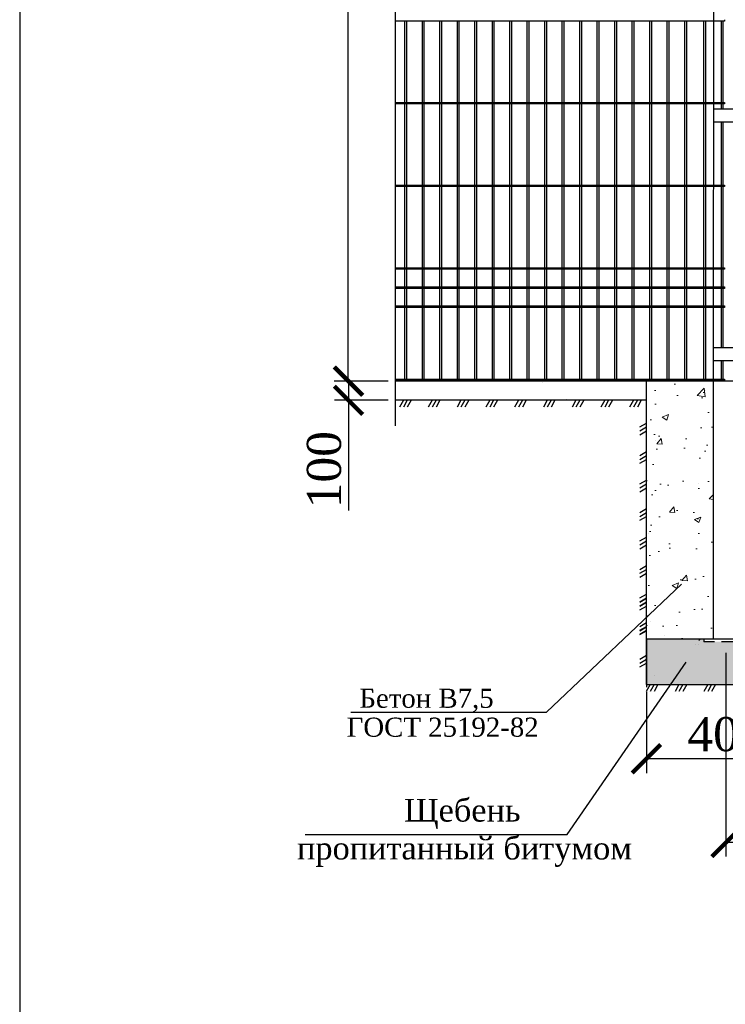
# Model space of a CAD drawing. Header units: inches. Extents: x 6778 to 7415, y 45 to 1090.
# Tile 2 of 41: x 6888 to 6950, y 224 to 311. Entities that reach past the tile are written whole.
import ezdxf
from ezdxf.enums import TextEntityAlignment as Align

# ---------------------------------------------------------------- set-up
doc = ezdxf.new("R2010")
doc.units = ezdxf.units.IN
doc.header["$MEASUREMENT"] = 0
doc.linetypes.add('ACAD_ISO02W100', pattern=[15, 12, -3])
doc.linetypes.add('K5LT_BASIC', pattern=[0])
doc.layers.add('.', color=7, linetype='Continuous', lineweight=15)
doc.layers.add('Водопровод 2', color=7, linetype='Continuous')
doc.layers.add('Системный слой VIEW1', color=7, linetype='Continuous')
doc.styles.add('GOST', font='gost.shx', dxfattribs={"oblique": 15})
doc.styles.add('TIEMS', font='times.ttf')
doc.dimstyles.new('Copy of ISO-25', dxfattribs={"dimtxt": 3, "dimasz": 2.5, "dimexe": 1.25, "dimexo": 0.625, "dimtad": 1, "dimlfac": 100, "dimtxsty": 'GOST', "dimblk": 'ARCHTICK', "dimcen": 2.5, "dimadec": 0, "dimazin": 0, "dimtfac": 1, "dimtmove": 0, "dimatfit": 3, "dimldrblk": 'ARCHTICK', "dimfxl": 1, "dimarcsym": 0})

# ---------------------------------------------------------------- blocks, each defined once
blk = doc.blocks.new('_ArchTick')
at = {"color": 0, "linetype": 'ByBlock', "const_width": 0.15}
blk.add_lwpolyline([(-0.5, -0.5), (0.5, 0.5)], dxfattribs=at)
blk = doc.blocks.new('*D293')
at = {"color": 0, "lineweight": -2, "transparency": 16777216}
for p, q in [((6949.801, 255.153), (6949.801, 237.203)), ((7036.881, 255.153), (7036.881, 237.203)), ((7036.881, 238.453), (6949.801, 238.453))]:
    blk.add_line(p, q, dxfattribs=at)
at = {"layer": 'Defpoints', "color": 0, "transparency": 16777216}
for p in [(6949.801, 255.778), (7036.881, 255.778), (6949.801, 238.453)]:
    blk.add_point(p, dxfattribs=at)
at = {"color": 0, "lineweight": -2, "transparency": 16777216, "xscale": 2.5, "yscale": 2.5, "zscale": 2.5, "rotation": 180}
blk.add_blockref('_ArchTick', (6949.801, 238.453), dxfattribs=at)
at = {"color": 0, "lineweight": -2, "transparency": 16777216, "xscale": 2.5, "yscale": 2.5, "zscale": 2.5}
blk.add_blockref('_ArchTick', (7036.881, 238.453), dxfattribs=at)
at = {"color": 0, "transparency": 16777216, "insert": (6993.341, 240.603), "char_height": 3, "attachment_point": 5, "style": 'TIEMS'}
blk.add_mtext('3000', dxfattribs=at)
blk = doc.blocks.new('*D294')
at = {"color": 0, "lineweight": -2, "transparency": 16777216}
for p, q in [((6919.597, 363.395), (6915.303, 363.395)), ((6916.553, 279.059), (6916.553, 363.395)), ((6920.037, 279.059), (6915.303, 279.059))]:
    blk.add_line(p, q, dxfattribs=at)
at = {"layer": 'Defpoints', "color": 0, "transparency": 16777216}
for p in [(6916.553, 363.395), (6920.222, 363.395), (6920.662, 279.059)]:
    blk.add_point(p, dxfattribs=at)
at = {"color": 0, "lineweight": -2, "transparency": 16777216, "xscale": 2.5, "yscale": 2.5, "zscale": 2.5}
for p, rotation in [((6916.553, 363.395), 90), ((6916.553, 279.059), 270)]:
    blk.add_blockref('_ArchTick', p, dxfattribs=dict(at, rotation=rotation))
at = {"color": 0, "transparency": 16777216, "insert": (6914.402, 321.227), "char_height": 3, "attachment_point": 5, "rotation": 90, "style": 'TIEMS'}
blk.add_mtext('2000', dxfattribs=at)
blk = doc.blocks.new('*D306')
at = {"color": 0, "lineweight": -2, "transparency": 16777216}
for p, q in [((6920.065, 279.06), (6915.331, 279.06)), ((6916.581, 279.06), (6916.581, 277.384)), ((6920.065, 277.384), (6915.331, 277.384)), ((6916.581, 277.384), (6916.581, 267.666))]:
    blk.add_line(p, q, dxfattribs=at)
at = {"layer": 'Defpoints', "color": 0, "transparency": 16777216}
for p in [(6916.581, 279.06), (6920.69, 279.06), (6920.69, 277.384)]:
    blk.add_point(p, dxfattribs=at)
at = {"color": 0, "lineweight": -2, "transparency": 16777216, "xscale": 2.5, "yscale": 2.5, "zscale": 2.5}
for p, rotation in [((6916.581, 279.06), 90), ((6916.581, 277.384), 270)]:
    blk.add_blockref('_ArchTick', p, dxfattribs=dict(at, rotation=rotation))
at = {"color": 0, "transparency": 16777216, "insert": (6914.43, 271.275), "char_height": 3, "attachment_point": 5, "rotation": 90, "style": 'TIEMS'}
blk.add_mtext('100', dxfattribs=at)
blk = doc.blocks.new('*D307')
at = {"color": 0, "lineweight": -2, "transparency": 16777216}
for p, q in [((6942.801, 251.721), (6942.801, 244.564)), ((6956.801, 251.721), (6956.801, 244.564)), ((6956.801, 245.814), (6942.801, 245.814))]:
    blk.add_line(p, q, dxfattribs=at)
at = {"layer": 'Defpoints', "color": 0, "transparency": 16777216}
for p in [(6942.801, 252.346), (6956.801, 252.346), (6942.801, 245.814)]:
    blk.add_point(p, dxfattribs=at)
at = {"color": 0, "lineweight": -2, "transparency": 16777216, "xscale": 2.5, "yscale": 2.5, "zscale": 2.5, "rotation": 180}
blk.add_blockref('_ArchTick', (6942.801, 245.814), dxfattribs=at)
at = {"color": 0, "lineweight": -2, "transparency": 16777216, "xscale": 2.5, "yscale": 2.5, "zscale": 2.5}
blk.add_blockref('_ArchTick', (6956.801, 245.814), dxfattribs=at)
at = {"color": 0, "transparency": 16777216, "insert": (6949.801, 247.965), "char_height": 3, "attachment_point": 5, "style": 'TIEMS'}
blk.add_mtext('400', dxfattribs=at)

msp = doc.modelspace()

# ---------------------------------------------------------------- hatches: boundary and pattern name
at = {"layer": '.', "linetype": 'ByBlock'}
h = msp.add_hatch(dxfattribs=at)
h.set_pattern_fill('AR-CONC', color=0, scale=0.8)
h.set_pattern_definition([(50, (3837.0155, -1094.6116), (5.7380815, -0.502017), [0.6, -6.6]), (355, (3837.0155, -1094.6116), (-1.110011, 6.017537), [0.48, -5.28]), (100.45144, (3837.4937, -1094.6535), (4.628071, 5.51552), [0.509922, -5.609137]), (46.1842, (3837.0155, -1093.0116), (8.53793, -1.324154), [0.9, -9.9]), (96.63564, (3837.727, -1093.122), (7.477296, 7.792949), [0.764883, -8.41371]), (351.18416, (3837.0155, -1093.012), (7.477296, 7.792949), [0.72, -7.92]), (21, (3837.8155, -1093.4116), (4.7752564, -3.220951), [0.6, -6.6]), (326, (3837.8155, -1093.4116), (1.946523, 5.8012), [0.48, -5.28]), (71.45144, (3838.2134, -1093.68), (6.721779, 2.580249), [0.509922, -5.609137]), (37.5, (3837.0155, -1094.6116), (0.0972788, 2.6631508), [0, -5.216, 0, -5.36, 0, -5.3]), (7.5, (3837.0155, -1094.6116), (2.1045563, 3.1552937), [0, -3.056, 0, -5.096, 0, -2.02]), (327.5, (3835.2315, -1094.6116), (4.2705795, -0.180439), [0, -2, 0, -6.24, 0, -8.28]), (317.5, (3834.4315, -1094.6116), (4.6654894, 0.80084), [0, -2.6, 0, -4.144, 0, -5.88])])
h.paths.add_polyline_path([(6948.682, 279.06), (6942.801, 279.06), (6942.801, 256.384), (6948.764, 256.384), (6948.682, 256.444)])
h = msp.add_hatch(dxfattribs=at)
h.set_pattern_fill('GRAVEL', color=256, scale=0.8)
h.set_pattern_definition([(228.0127875, (3679.88786, -1246.497905), (-6.4, -7.2), [0.1076288, -10.65527044]), (184.9697407, (3679.81586, -1246.577905), (9.6, 0.8), [0.1846944, -18.28473981]), (132.510447, (3679.63186, -1246.593905), (8, -8.8), [0.1302304, -12.89282608]), (267.273689, (3679.31986, -1246.793905), (0.8, 16), [0.1681904, -16.65084643]), (292.8336542, (3679.31186, -1246.961905), (-4, 9.6), [0.164924, -16.3274985]), (357.273689, (3679.37586, -1247.113905), (-16, 0.8), [0.1681904, -16.65084643]), (37.6942405, (3679.54386, -1247.121905), (-10.4, -8), [0.2224232, -22.01987884]), (72.2553284, (3679.71986, -1246.985905), (5.6, 17.6), [0.2099904, -20.7890572]), (121.4295656, (3679.78386, -1246.785905), (-6.4, 10.4), [0.16876, -16.70725849]), (175.2363583, (3679.69586, -1246.641905), (8.8, -0.8), [0.1926656, -9.44061006]), (222.3974378, (3679.50386, -1246.625905), (-9.6, -8.8), [0.2491584, -24.6667]), (138.8140748, (3680.11186, -1246.801905), (-5.6, 4.8), [0.0850408, -8.41907585]), (171.4692344, (3680.04786, -1246.745905), (10.4, -1.6), [0.1617896, -16.01720913]), (225, (3679.88786, -1246.7219), (-1e-16, -0.8), [0.1131368, -1.01823405]), (203.1985905, (3679.83186, -1246.6259), (4, 1.6), [0.0609264, -6.03169208]), (291.8014095, (3679.77586, -1246.6499), (-0.8, 2.4), [0.0861624, -4.22196945]), (30.9637565, (3679.80786, -1246.7299), (2.4, 1.6), [0.1399432, -4.52481832]), (161.565051, (3679.92786, -1246.6579), (1.6, -0.8), [0.1011928, -2.42862933]), (16.3895403, (3679.31186, -1246.649905), (8, 2.4), [0.14176, -14.03427612]), (70.346176, (3679.44786, -1246.609905), (-3.2, -8.8), [0.1189288, -11.7739262]), (293.1985905, (3679.92786, -1246.4979), (-1.6, 4), [0.121852, -5.97076648]), (343.6104597, (3679.97586, -1246.609905), (-8, 2.4), [0.14176, -14.03427612]), (339.4439548, (3679.31186, -1247.145905), (-4, 1.6), [0.136704, -6.698499]), (294.7751406, (3679.43986, -1247.193905), (-4, 8.8), [0.1145424, -11.33971445]), (66.8014095, (3679.93586, -1247.2979), (1.6, 4), [0.121852, -5.97076648]), (17.3540246, (3679.98386, -1247.185905), (-10.4, -3.2), [0.1341048, -13.2763389]), (69.4439548, (3679.54386, -1247.297905), (-1.6, -4), [0.068352, -6.766851]), (101.3099325, (3679.88786, -1247.2979), (-0.8, 3.2), [0.040792, -4.03842361]), (165.9637565, (3679.87986, -1247.2579), (2.4, -0.8), [0.164924, -3.1335605]), (186.009006, (3679.71986, -1247.217905), (8, 0.8), [0.15284, -15.13113854]), (303.6900675, (3679.80786, -1246.8019), (-0.8, 1.6), [0.1153776, -2.76906342]), (353.1572266, (3679.87186, -1246.897905), (13.6, -1.6), [0.2014352, -19.9420501]), (60.945396, (3680.07186, -1246.921905), (-3.2, -5.6), [0.0823648, -8.15413931]), (90, (3680.11186, -1246.8499), (-0.8, 0.8), [0.048, -0.752]), (120.2564372, (3679.70386, -1247.193905), (3.2, -5.6), [0.1111392, -11.002816]), (48.0127875, (3679.64786, -1247.097905), (6.4, 7.2), [0.2152576, -10.54764164]), (0, (3679.79186, -1246.9379), (0.8, 0.8), [0.208, -0.592]), (325.3048465, (3679.99986, -1246.937905), (8, -5.6), [0.1264912, -12.52261944]), (254.054604, (3680.10386, -1247.0099), (-0.8, -3.2), [0.1164816, -5.70760631]), (207.6459754, (3680.07186, -1247.121905), (-15.2, -8), [0.189652, -18.77557935]), (175.4260787, (3679.90386, -1247.209905), (-10.4, 0.8), [0.2006392, -19.86325873])])
h.paths.add_polyline_path([(6951.799, 256.384), (6951.799, 256.122), (6947.839, 256.122), (6947.839, 256.384), (6942.801, 256.384), (6942.801, 252.346), (6956.801, 252.346), (6956.801, 256.384)])

# ---------------------------------------------------------------- linework, layer by layer
at = {"color": 3}
for p, q in [((6920.69, 322.018), (6920.69, 275.149)), ((6932.974, 279.042), (6932.974, 279.042)), ((6933.641, 278.943), (6933.641, 278.943)), ((6934.359, 279.034), (6934.359, 279.034)), ((6947.722, 279.11), (6947.722, 279.11)), ((6920.69, 277.949), (6920.69, 276.735)), ((6935.724, 277.487), (6935.724, 277.487)), ((6948.036, 278.24), (6948.036, 278.24)), ((6943.636, 273.84), (6943.636, 273.84)), ((6947.408, 270.068), (6947.408, 270.068)), ((6948.665, 268.811), (6948.665, 268.811)), ((6943.007, 265.668), (6943.007, 265.668))]:
    msp.add_line(p, q, dxfattribs=at)
at = {"linetype": 'ByBlock'}
msp.add_line((6950.921, 279.059), (6920.69, 279.06), dxfattribs=at)
for p, q in [((6942.801, 252.346), (6942.801, 279.059)), ((6942.801, 277.384), (6920.69, 277.384)), ((6942.801, 256.384), (6956.801, 256.384)), ((6942.801, 252.346), (6956.801, 252.346)), ((6916.768, 249.919), (6933.987, 249.919)), ((6912.771, 239.143), (6935.811, 239.143))]:
    msp.add_line(p, q)
at = {"linetype": 'ByBlock', "ltscale": 8}
for p, q in [((6921.404, 277.385), (6921.062, 276.788)), ((6921.745, 277.385), (6921.404, 276.788)), ((6922.087, 277.385), (6921.745, 276.788)), ((6923.936, 277.385), (6923.595, 276.788)), ((6924.277, 277.385), (6923.936, 276.788)), ((6924.619, 277.385), (6924.277, 276.788)), ((6926.468, 277.385), (6926.127, 276.788)), ((6926.809, 277.385), (6926.468, 276.788)), ((6927.151, 277.385), (6926.809, 276.788)), ((6929, 277.385), (6928.659, 276.788)), ((6929.341, 277.385), (6929, 276.788)), ((6929.683, 277.385), (6929.341, 276.788)), ((6931.532, 277.385), (6931.191, 276.788)), ((6931.874, 277.385), (6931.532, 276.788)), ((6932.215, 277.385), (6931.874, 276.788)), ((6934.064, 277.385), (6933.723, 276.788)), ((6934.406, 277.385), (6934.064, 276.788)), ((6934.747, 277.385), (6934.406, 276.788)), ((6936.596, 277.385), (6936.255, 276.788)), ((6936.938, 277.385), (6936.596, 276.788)), ((6937.279, 277.385), (6936.938, 276.788)), ((6939.128, 277.385), (6938.787, 276.788)), ((6939.47, 277.385), (6939.128, 276.788)), ((6939.811, 277.385), (6939.47, 276.788)), ((6941.66, 277.385), (6941.319, 276.788)), ((6942.002, 277.385), (6941.66, 276.788)), ((6942.343, 277.385), (6942.002, 276.788)), ((6942.204, 275.034), (6942.801, 275.375)), ((6942.204, 274.692), (6942.801, 275.034)), ((6942.204, 274.351), (6942.801, 274.692)), ((6942.204, 272.525), (6942.801, 272.866)), ((6942.204, 272.184), (6942.801, 272.525)), ((6942.204, 271.842), (6942.801, 272.184)), ((6942.204, 270.016), (6942.801, 270.358)), ((6942.204, 269.675), (6942.801, 270.016)), ((6942.204, 269.334), (6942.801, 269.675)), ((6942.204, 267.508), (6942.801, 267.849)), ((6942.204, 267.166), (6942.801, 267.507)), ((6942.204, 266.825), (6942.801, 267.166)), ((6942.204, 264.999), (6942.801, 265.34)), ((6942.204, 264.657), (6942.801, 264.999)), ((6942.204, 264.316), (6942.801, 264.657)), ((6942.204, 262.49), (6942.801, 262.831)), ((6942.204, 262.149), (6942.801, 262.49)), ((6942.204, 261.807), (6942.801, 262.149)), ((6942.204, 259.981), (6942.801, 260.323)), ((6942.204, 259.64), (6942.801, 259.981)), ((6942.204, 259.606), (6942.801, 259.947)), ((6942.204, 259.299), (6942.801, 259.64)), ((6942.204, 259.264), (6942.801, 259.605)), ((6942.204, 258.923), (6942.801, 259.264)), ((6942.204, 257.473), (6942.801, 257.814)), ((6942.204, 257.131), (6942.801, 257.472)), ((6942.204, 257.097), (6942.801, 257.438)), ((6942.204, 256.79), (6942.801, 257.131)), ((6942.204, 256.755), (6942.801, 257.097)), ((6942.801, 256.414), (6942.801, 252.114)), ((6942.204, 254.588), (6942.801, 254.929)), ((6942.204, 254.247), (6942.801, 254.588)), ((6942.204, 253.905), (6942.801, 254.247)), ((6943.128, 252.346), (6942.786, 251.749)), ((6943.469, 252.346), (6943.128, 251.749)), ((6943.811, 252.346), (6943.469, 251.749)), ((6945.66, 252.346), (6945.319, 251.749)), ((6946.001, 252.346), (6945.66, 251.749)), ((6946.343, 252.346), (6946.001, 251.749)), ((6948.192, 252.346), (6947.851, 251.749)), ((6948.533, 252.346), (6948.192, 251.749)), ((6948.875, 252.346), (6948.533, 251.749))]:
    msp.add_line(p, q, dxfattribs=at)
at = {"ltscale": 0.5}
for p, q in [((6933.987, 249.919), (6945.898, 261.193)), ((6935.811, 239.143), (6946.285, 254.316))]:
    msp.add_line(p, q, dxfattribs=at)
at = {"color": 2}
for p, q in [((6942.801, 257.531), (6942.85, 257.58)), ((6943.165, 257.895), (6943.165, 257.895)), ((6944.422, 256.637), (6944.422, 256.637)), ((6947.094, 255.924), (6947.094, 255.924)), ((6947.408, 256.239), (6947.553, 256.384)), ((6947.408, 255.852), (6947.408, 255.852)), ((6949.137, 256.323), (6949.137, 256.323)), ((6943.479, 253.18), (6943.479, 253.18)), ((6946.465, 252.394), (6946.465, 252.394))]:
    msp.add_line(p, q, dxfattribs=at)
at = {"linetype": 'ACAD_ISO02W100', "lineweight": 30, "ltscale": 0.2}
for p, q in [((6951.799, 256.362), (6947.839, 256.362)), ((6951.799, 256.122), (6947.839, 256.122))]:
    msp.add_line(p, q, dxfattribs=at)
at = {"lineweight": 30}
msp.add_line((6947.839, 256.362), (6947.839, 256.122), dxfattribs=at)
at = {"layer": 'Водопровод 2', "linetype": 'Continuous'}
msp.add_lwpolyline([(6887.627, 113.444), (7282.627, 113.444), (7282.627, 400.444), (6887.627, 400.444)], close=True, dxfattribs=at)
at = {"layer": 'Системный слой VIEW1', "color": 5, "lineweight": 30}
msp.add_line((6948.688, 356.815), (6948.687, 279.059), dxfattribs=at)
at = {"layer": 'Системный слой VIEW1', "linetype": 'K5LT_BASIC'}
for p, q in [((6949.673, 310.755), (6920.69, 310.755)), ((6921.533, 303.615), (6921.533, 310.755)), ((6921.673, 310.755), (6921.673, 303.615)), ((6923.073, 303.615), (6923.073, 310.755)), ((6923.213, 310.755), (6923.213, 303.615)), ((6924.613, 303.615), (6924.613, 310.755)), ((6924.753, 310.755), (6924.753, 303.615)), ((6926.153, 303.615), (6926.153, 310.755)), ((6926.293, 310.755), (6926.293, 303.615)), ((6927.693, 303.615), (6927.693, 310.755)), ((6927.833, 310.755), (6927.833, 303.615)), ((6929.233, 303.615), (6929.233, 310.755)), ((6929.373, 310.755), (6929.373, 303.615)), ((6930.773, 303.615), (6930.773, 310.755)), ((6930.913, 310.755), (6930.913, 303.615)), ((6932.313, 303.615), (6932.313, 310.755)), ((6932.453, 310.755), (6932.453, 303.615)), ((6933.853, 303.615), (6933.853, 310.755)), ((6933.993, 310.755), (6933.993, 303.615)), ((6935.393, 303.615), (6935.393, 310.755)), ((6935.533, 310.755), (6935.533, 303.615)), ((6936.933, 303.615), (6936.933, 310.755)), ((6937.073, 310.755), (6937.073, 303.615)), ((6938.473, 303.615), (6938.473, 310.755)), ((6938.613, 310.755), (6938.613, 303.615)), ((6940.013, 303.615), (6940.013, 310.755)), ((6940.153, 310.755), (6940.153, 303.615)), ((6941.553, 303.615), (6941.553, 310.755)), ((6941.693, 310.755), (6941.693, 303.615)), ((6943.093, 303.615), (6943.093, 310.755)), ((6943.233, 310.755), (6943.233, 303.615)), ((6944.633, 303.615), (6944.633, 310.755)), ((6944.773, 310.755), (6944.773, 303.615)), ((6946.173, 303.615), (6946.173, 310.755)), ((6946.313, 310.755), (6946.313, 303.615)), ((6947.853, 303.615), (6947.853, 310.755)), ((6947.993, 310.755), (6947.993, 303.615)), ((6949.393, 303.615), (6949.393, 310.755)), ((6949.533, 310.755), (6949.533, 303.615)), ((6949.673, 310.895), (6949.673, 310.755)), ((6920.69, 303.615), (6949.673, 303.615)), ((6949.673, 303.475), (6920.69, 303.475)), ((6921.533, 296.335), (6921.533, 303.475)), ((6921.673, 303.475), (6921.673, 296.335)), ((6923.073, 296.335), (6923.073, 303.475)), ((6923.213, 303.475), (6923.213, 296.335)), ((6924.613, 296.335), (6924.613, 303.475)), ((6924.753, 303.475), (6924.753, 296.335)), ((6926.153, 296.335), (6926.153, 303.475)), ((6926.293, 303.475), (6926.293, 296.335)), ((6927.693, 296.335), (6927.693, 303.475)), ((6927.833, 303.475), (6927.833, 296.335)), ((6929.233, 296.335), (6929.233, 303.475)), ((6929.373, 303.475), (6929.373, 296.335)), ((6930.773, 296.335), (6930.773, 303.475)), ((6930.913, 303.475), (6930.913, 296.335)), ((6932.313, 296.335), (6932.313, 303.475)), ((6932.453, 303.475), (6932.453, 296.335)), ((6933.853, 296.335), (6933.853, 303.475)), ((6933.993, 303.475), (6933.993, 296.335)), ((6935.393, 296.335), (6935.393, 303.475)), ((6935.533, 303.475), (6935.533, 296.335)), ((6936.933, 296.335), (6936.933, 303.475)), ((6937.073, 303.475), (6937.073, 296.335)), ((6938.473, 296.335), (6938.473, 303.475)), ((6938.613, 303.475), (6938.613, 296.335)), ((6940.013, 296.335), (6940.013, 303.475)), ((6940.153, 303.475), (6940.153, 296.335)), ((6941.553, 296.335), (6941.553, 303.475)), ((6941.693, 303.475), (6941.693, 296.335)), ((6943.093, 296.335), (6943.093, 303.475)), ((6943.233, 303.475), (6943.233, 296.335)), ((6944.633, 296.335), (6944.633, 303.475)), ((6944.773, 303.475), (6944.773, 296.335)), ((6946.173, 296.335), (6946.173, 303.475)), ((6946.313, 303.475), (6946.313, 296.335)), ((6947.853, 296.335), (6947.853, 303.475)), ((6947.993, 303.475), (6947.993, 296.335)), ((6949.393, 303.027), (6949.393, 303.475)), ((6949.533, 303.475), (6949.533, 303.027)), ((6949.673, 303.615), (6949.673, 303.475)), ((6949.393, 296.335), (6949.393, 301.907)), ((6949.533, 301.907), (6949.533, 296.335)), ((6920.69, 296.335), (6949.673, 296.335)), ((6949.673, 296.195), (6920.69, 296.195)), ((6921.533, 289.055), (6921.533, 296.195)), ((6921.673, 296.195), (6921.673, 289.055)), ((6923.073, 289.055), (6923.073, 296.195)), ((6923.213, 296.195), (6923.213, 289.055)), ((6924.613, 289.055), (6924.613, 296.195)), ((6924.753, 296.195), (6924.753, 289.055)), ((6926.153, 289.055), (6926.153, 296.195)), ((6926.293, 296.195), (6926.293, 289.055)), ((6927.693, 289.055), (6927.693, 296.195)), ((6927.833, 296.195), (6927.833, 289.055)), ((6929.233, 289.055), (6929.233, 296.195)), ((6929.373, 296.195), (6929.373, 289.055)), ((6930.773, 289.055), (6930.773, 296.195)), ((6930.913, 296.195), (6930.913, 289.055)), ((6932.313, 289.055), (6932.313, 296.195)), ((6932.453, 296.195), (6932.453, 289.055)), ((6933.853, 289.055), (6933.853, 296.195)), ((6933.993, 296.195), (6933.993, 289.055)), ((6935.393, 289.055), (6935.393, 296.195)), ((6935.533, 296.195), (6935.533, 289.055)), ((6936.933, 289.055), (6936.933, 296.195)), ((6937.073, 296.195), (6937.073, 289.055)), ((6938.473, 289.055), (6938.473, 296.195)), ((6938.613, 296.195), (6938.613, 289.055)), ((6940.013, 289.055), (6940.013, 296.195)), ((6940.153, 296.195), (6940.153, 289.055)), ((6941.553, 289.055), (6941.553, 296.195)), ((6941.693, 296.195), (6941.693, 289.055)), ((6943.093, 289.055), (6943.093, 296.195)), ((6943.233, 296.195), (6943.233, 289.055)), ((6944.633, 289.055), (6944.633, 296.195)), ((6944.773, 296.195), (6944.773, 289.055)), ((6946.173, 289.055), (6946.173, 296.195)), ((6946.313, 296.195), (6946.313, 289.055)), ((6947.853, 289.055), (6947.853, 296.195)), ((6947.993, 296.195), (6947.993, 289.055)), ((6949.393, 289.055), (6949.393, 296.195)), ((6949.533, 296.195), (6949.533, 289.055)), ((6949.673, 296.335), (6949.673, 296.195)), ((6920.69, 289.055), (6949.673, 289.055)), ((6949.673, 288.915), (6920.69, 288.915)), ((6921.533, 287.375), (6921.533, 288.915)), ((6921.673, 288.915), (6921.673, 287.375)), ((6923.073, 287.375), (6923.073, 288.915)), ((6923.213, 288.915), (6923.213, 287.375)), ((6924.613, 287.375), (6924.613, 288.915)), ((6924.753, 288.915), (6924.753, 287.375)), ((6926.153, 287.375), (6926.153, 288.915)), ((6926.293, 288.915), (6926.293, 287.375)), ((6927.693, 287.375), (6927.693, 288.915)), ((6927.833, 288.915), (6927.833, 287.375)), ((6929.233, 287.375), (6929.233, 288.915)), ((6929.373, 288.915), (6929.373, 287.375)), ((6930.773, 287.375), (6930.773, 288.915)), ((6930.913, 288.915), (6930.913, 287.375)), ((6932.313, 287.375), (6932.313, 288.915)), ((6932.453, 288.915), (6932.453, 287.375)), ((6933.853, 287.375), (6933.853, 288.915)), ((6933.993, 288.915), (6933.993, 287.375)), ((6935.393, 287.375), (6935.393, 288.915)), ((6935.533, 288.915), (6935.533, 287.375)), ((6936.933, 287.375), (6936.933, 288.915)), ((6937.073, 288.915), (6937.073, 287.375)), ((6938.473, 287.375), (6938.473, 288.915)), ((6938.613, 288.915), (6938.613, 287.375)), ((6940.013, 287.375), (6940.013, 288.915)), ((6940.153, 288.915), (6940.153, 287.375)), ((6941.553, 287.375), (6941.553, 288.915)), ((6941.693, 288.915), (6941.693, 287.375)), ((6943.093, 287.375), (6943.093, 288.915)), ((6943.233, 288.915), (6943.233, 287.375)), ((6944.633, 287.375), (6944.633, 288.915)), ((6944.773, 288.915), (6944.773, 287.375)), ((6946.173, 287.375), (6946.173, 288.915)), ((6946.313, 288.915), (6946.313, 287.375)), ((6947.853, 287.375), (6947.853, 288.915)), ((6947.993, 288.915), (6947.993, 287.375)), ((6949.393, 287.375), (6949.393, 288.915)), ((6949.533, 288.915), (6949.533, 287.375)), ((6949.673, 289.055), (6949.673, 288.915)), ((6920.69, 287.375), (6949.673, 287.375)), ((6949.673, 287.235), (6920.69, 287.235)), ((6921.533, 285.695), (6921.533, 287.235)), ((6921.673, 287.235), (6921.673, 285.695)), ((6923.073, 285.695), (6923.073, 287.235)), ((6923.213, 287.235), (6923.213, 285.695)), ((6924.613, 285.695), (6924.613, 287.235)), ((6924.753, 287.235), (6924.753, 285.695)), ((6926.153, 285.695), (6926.153, 287.235)), ((6926.293, 287.235), (6926.293, 285.695)), ((6927.693, 285.695), (6927.693, 287.235)), ((6927.833, 287.235), (6927.833, 285.695)), ((6929.233, 285.695), (6929.233, 287.235)), ((6929.373, 287.235), (6929.373, 285.695)), ((6930.773, 285.695), (6930.773, 287.235)), ((6930.913, 287.235), (6930.913, 285.695)), ((6932.313, 285.695), (6932.313, 287.235)), ((6932.453, 287.235), (6932.453, 285.695)), ((6933.853, 285.695), (6933.853, 287.235)), ((6933.993, 287.235), (6933.993, 285.695)), ((6935.393, 285.695), (6935.393, 287.235)), ((6935.533, 287.235), (6935.533, 285.695)), ((6936.933, 285.695), (6936.933, 287.235)), ((6937.073, 287.235), (6937.073, 285.695)), ((6938.473, 285.695), (6938.473, 287.235)), ((6938.613, 287.235), (6938.613, 285.695)), ((6940.013, 285.695), (6940.013, 287.235)), ((6940.153, 287.235), (6940.153, 285.695)), ((6941.553, 285.695), (6941.553, 287.235)), ((6941.693, 287.235), (6941.693, 285.695)), ((6943.093, 285.695), (6943.093, 287.235)), ((6943.233, 287.235), (6943.233, 285.695)), ((6944.633, 285.695), (6944.633, 287.235)), ((6944.773, 287.235), (6944.773, 285.695)), ((6946.173, 285.695), (6946.173, 287.235)), ((6946.313, 287.235), (6946.313, 285.695)), ((6947.853, 285.695), (6947.853, 287.235)), ((6947.993, 287.235), (6947.993, 285.695)), ((6949.393, 285.695), (6949.393, 287.235)), ((6949.533, 287.235), (6949.533, 285.695)), ((6949.673, 287.375), (6949.673, 287.235)), ((6920.69, 285.695), (6949.673, 285.695)), ((6949.673, 285.555), (6920.69, 285.555)), ((6921.533, 279.255), (6921.533, 285.555)), ((6921.673, 285.555), (6921.673, 279.255)), ((6923.073, 279.255), (6923.073, 285.555)), ((6923.213, 285.555), (6923.213, 279.255)), ((6924.613, 279.255), (6924.613, 285.555)), ((6924.753, 285.555), (6924.753, 279.255)), ((6926.153, 279.255), (6926.153, 285.555)), ((6926.293, 285.555), (6926.293, 279.255)), ((6927.693, 279.255), (6927.693, 285.555)), ((6927.833, 285.555), (6927.833, 279.255)), ((6929.233, 279.255), (6929.233, 285.555)), ((6929.373, 285.555), (6929.373, 279.255)), ((6930.773, 279.255), (6930.773, 285.555)), ((6930.913, 285.555), (6930.913, 279.255)), ((6932.313, 279.255), (6932.313, 285.555)), ((6932.453, 285.555), (6932.453, 279.255)), ((6933.853, 279.255), (6933.853, 285.555)), ((6933.993, 285.555), (6933.993, 279.255)), ((6935.393, 279.255), (6935.393, 285.555)), ((6935.533, 285.555), (6935.533, 279.255)), ((6936.933, 279.255), (6936.933, 285.555)), ((6937.073, 285.555), (6937.073, 279.255)), ((6938.473, 279.255), (6938.473, 285.555)), ((6938.613, 285.555), (6938.613, 279.255)), ((6940.013, 279.255), (6940.013, 285.555)), ((6940.153, 285.555), (6940.153, 279.255)), ((6941.553, 279.255), (6941.553, 285.555)), ((6941.693, 285.555), (6941.693, 279.255)), ((6943.093, 279.255), (6943.093, 285.555)), ((6943.233, 285.555), (6943.233, 279.255)), ((6944.633, 279.255), (6944.633, 285.555)), ((6944.773, 285.555), (6944.773, 279.255)), ((6946.173, 279.255), (6946.173, 285.555)), ((6946.313, 285.555), (6946.313, 279.255)), ((6947.853, 279.255), (6947.853, 285.555)), ((6947.993, 285.555), (6947.993, 279.255)), ((6949.393, 281.999), (6949.393, 285.555)), ((6949.533, 285.555), (6949.533, 281.999)), ((6949.673, 285.695), (6949.673, 285.555)), ((6949.393, 279.255), (6949.393, 280.879)), ((6949.533, 280.879), (6949.533, 279.255)), ((6920.69, 279.255), (6949.673, 279.255)), ((6949.673, 279.255), (6949.673, 279.115)), ((6949.673, 279.115), (6920.69, 279.115))]:
    msp.add_line(p, q, dxfattribs=at)
at = {"layer": 'Системный слой VIEW1', "color": 5, "linetype": 'K5LT_BASIC', "lineweight": 30}
msp.add_line((6948.687, 279.059), (6948.685, 256.384), dxfattribs=at)
at = {"layer": 'Системный слой VIEW1', "color": 5, "linetype": 'K5LT_BASIC'}
msp.add_line((6948.681, 256.384), (6950.864, 256.384), dxfattribs=at)
at = {"layer": 'Системный слой VIEW1', "color": 1}
for points in [[(6950.929, 301.907), (6950.929, 303.027), (6948.689, 303.027), (6948.689, 301.907)], [(6950.927, 280.879), (6950.927, 281.999), (6948.687, 281.999), (6948.687, 280.879)]]:
    msp.add_lwpolyline(points, close=True, dxfattribs=at)

# ---------------------------------------------------------------- texts
at = {"linetype": 'Continuous', "ltscale": 2, "style": 'TIEMS'}
for s, p in [('Бетон В7,5', (6923.442, 250.309)), ('ГОСТ 25192-82', (6924.861, 247.763))]:
    msp.add_text(s, height=1.68, dxfattribs=at).set_placement(p, align=Align.CENTER)
at = {"color": 0, "insert": (6910.833, 239.292), "char_height": 2, "width": 31.10926, "attachment_point": 4, "style": 'TIEMS'}
msp.add_mtext('\\pi10.62529;Щебень \\P\\pi1.20856;пропитанный битумом ', dxfattribs=at)

# ---------------------------------------------------------------- dimensions: what is measured, and where the dimension line sits
dim = msp.add_linear_dim(base=(6916.553, 363.395), p1=(6920.662, 279.059), p2=(6920.222, 363.395), angle=90, text='2000', dimstyle='Copy of ISO-25', override={"dimdec": 0, "dimlfac": 20, "dimtxsty": 'TIEMS', "dimtdec": 0, "dimtmove": 1})
dim.commit()
dim.dimension.update_dxf_attribs({"geometry": '*D294', "text_midpoint": (6914.402, 321.227)})
dim = msp.add_linear_dim(base=(6916.581, 279.06), p1=(6920.69, 277.384), p2=(6920.69, 279.06), angle=90, text='100', dimstyle='Copy of ISO-25', override={"dimdec": 0, "dimlfac": 20, "dimtxsty": 'TIEMS', "dimtdec": 0})
dim.commit()
dim.dimension.update_dxf_attribs({"geometry": '*D306', "text_midpoint": (6916.581, 271.275), "dimtype": 160})
for base, p1, p2, text, picture, middle in [((6949.801, 238.453), (7036.881, 255.778), (6949.801, 255.778), '3000', '*D293', (6993.341, 240.603)), ((6942.801, 245.814), (6956.801, 252.346), (6942.801, 252.346), '400', '*D307', (6949.801, 247.965))]:
    dim = msp.add_linear_dim(base=base, p1=p1, p2=p2, text=text, dimstyle='Copy of ISO-25', override={"dimdec": 0, "dimlfac": 20, "dimtxsty": 'TIEMS', "dimtdec": 0})
    dim.commit()
    dim.dimension.update_dxf_attribs({"geometry": picture, "text_midpoint": middle})

doc.saveas('drawing.dxf')
